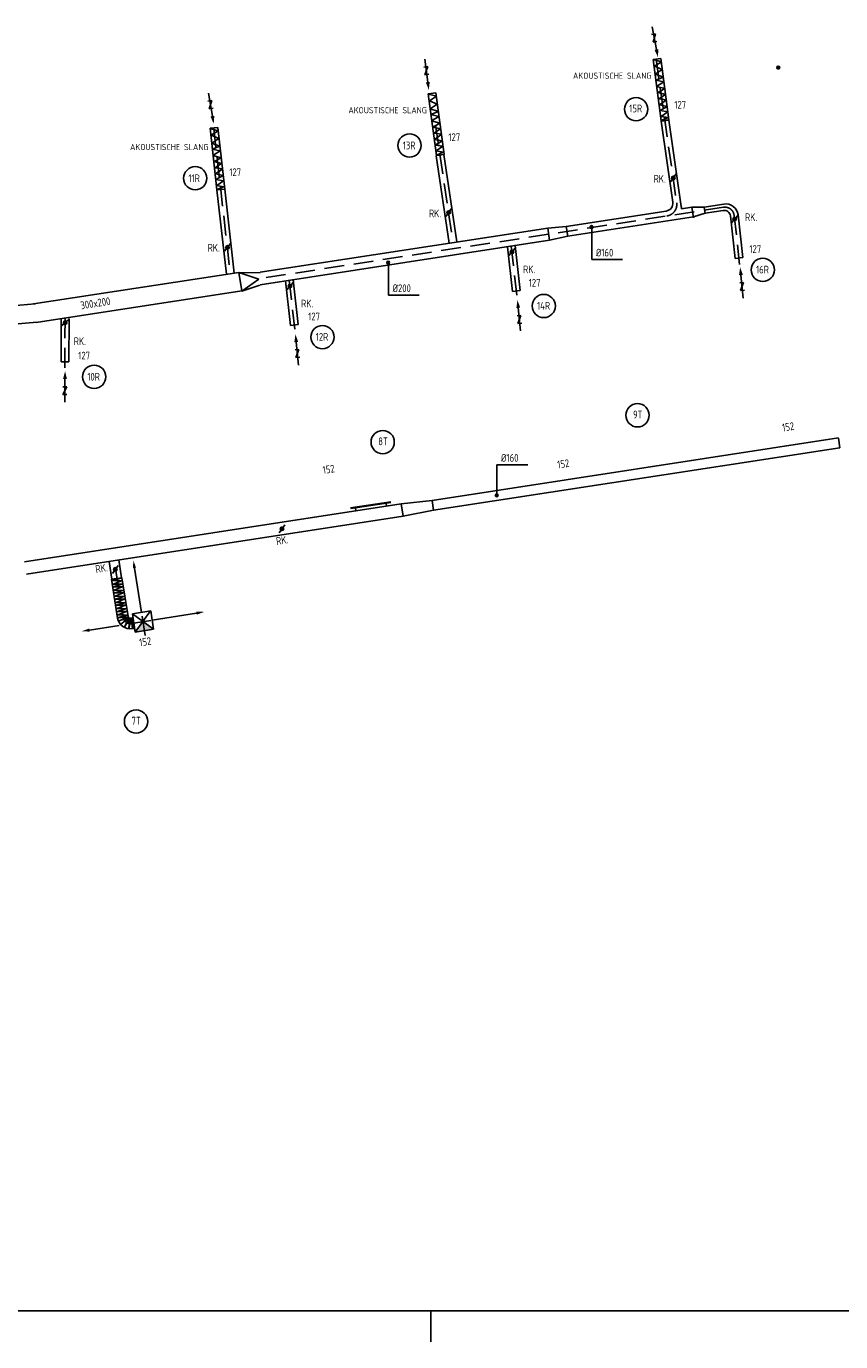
# Model space of a CAD drawing. Extents: x -138812 to 250702, y -18987 to 104055.
# Tile 180 of 193: x 160090 to 173223, y 1286 to 22492. Entities that reach past the tile are written whole.
import ezdxf

# ---------------------------------------------------------------- set-up
doc = ezdxf.new("R2010")
doc.units = 0
doc.header["$LTSCALE"] = 50
doc.linetypes.add('HIDDEN', pattern=[9.525, 6.35, -3.175])
doc.layers.get('0').update_dxf_attribs({"linetype": 'CONTINUOUS'})
doc.layers.add('57LB', color=5, linetype='CONTINUOUS')
doc.layers.add('KADER', color=7, linetype='CONTINUOUS')
doc.styles.add('ISO18', font='iso', dxfattribs={"width": 0.9, "height": 100})
doc.styles.add('ISO25', font='ISO', dxfattribs={"width": 0.9, "height": 125})

# ---------------------------------------------------------------- blocks, each defined once
blk = doc.blocks.new('KADERA0')
at = {"layer": 'KADER', "color": 4}
blk.add_line((25, 10), (1179, 10), dxfattribs=at)
at = {"layer": 'KADER', "color": 1}
blk.add_line((769, 0), (769, 10), dxfattribs=at)
blk = doc.blocks.new('AFVRE')
at = {"color": 2, "linetype": 'Continuous'}
for p, q in [((0, -2.5), (0, -10)), ((0.625, -5), (-0.625, -7.5)), ((-0.625, -5), (0.625, -5)), ((-0.625, -7.5), (0.625, -7.5))]:
    blk.add_line(p, q, dxfattribs=at)
blk.add_solid([(-0.625, -2.5), (0.625, -2.5), (0, 0)], dxfattribs=at)
blk = doc.blocks.new('CIRC1MM')
at = {"color": 2, "linetype": 'Continuous'}
for p, q in [((-0.5, 0), (0.5, 0)), ((-0.49, 0.1), (0.49, 0.1)), ((-0.46, 0.2), (0.46, 0.2)), ((-0.4, 0.3), (0.4, 0.3)), ((-0.3, 0.4), (0.3, 0.4)), ((-0.49, -0.1), (0.49, -0.1)), ((-0.46, -0.2), (0.46, -0.2)), ((-0.4, -0.3), (0.4, -0.3)), ((-0.3, -0.4), (0.3, -0.4))]:
    blk.add_line(p, q, dxfattribs=at)
blk.add_circle((0, 0), 0.5, dxfattribs=at)

msp = doc.modelspace()

# ---------------------------------------------------------------- linework, layer by layer
at = {"layer": '57LB', "color": 2, "linetype": 'Continuous'}
for p, q in [((170197.98184, 21959.46958), (170321.89385, 21975.92597)), ((166570.75363, 21402.93522), (166694.66564, 21419.39161)), ((163052.17552, 20848.30517), (163176.38109, 20862.37557)), ((170328.12028, 20968.6006), (170452.44823, 20981.54509)), ((170328.9331, 20962.31958), (170452.67384, 20980.01781)), ((170329.63299, 20968.17347), (170453.545, 20984.62986)), ((166700.89207, 20412.06624), (166825.22002, 20425.01073)), ((166702.40478, 20411.63911), (166826.31679, 20428.0955)), ((163164.73877, 19854.6606), (163288.94434, 19868.73101)), ((170823.94437, 19577.83793), (170850.18126, 19407.18256)), ((171022.34726, 19577.9883), (171038.5595, 19472.53729)), ((168498.85856, 19240.60961), (168529.24988, 19042.93218)), ((168798.41384, 19266.42885), (168822.7269, 19108.2869)), ((171522.22842, 18748.2739), (171646.39642, 18762.67645)), ((163518.75907, 18525.54671), (163564.34605, 18229.03056)), ((163519.47716, 18520.87598), (163838.7868, 18418.20489)), ((163838.7868, 18418.20489), (163565.06414, 18224.35983)), ((167931.35344, 18219.24358), (168055.52145, 18233.64613)), ((164350.64465, 17668.03159), (164474.81265, 17682.43414)), ((160652.24235, 17081.26861), (160777.24275, 17081.43364)), ((166658.07975, 14690.06236), (166633.20349, 14848.81918)), ((165403.88812, 14680.05678), (165398.06322, 14729.74871)), ((165898.39963, 14756.08396), (165892.57473, 14805.77589)), ((166166.98023, 14594.32477), (166135.91174, 14792.59954)), ((161835.55431, 13757.65538), (161948.29598, 13043.86827)), ((161800.13277, 13020.46609), (162096.4592, 13067.27044)), ((161800.13277, 13020.46609), (162143.26354, 12770.94401)), ((161846.93711, 12724.13966), (161800.13277, 13020.46609)), ((161826.91862, 12786.78358), (161800.39616, 12954.70189)), ((162094.16501, 13066.90808), (161846.93711, 12724.13966)), ((162143.26354, 12770.94401), (162096.4592, 13067.27044)), ((162833.64848, 13031.8489), (162119.86137, 12919.10722)), ((161109.74783, 12759.5612), (161586.47379, 12834.8594)), ((161846.93711, 12724.13966), (162143.26354, 12770.94401))]:
    msp.add_line(p, q, dxfattribs=at)
at = {"layer": '57LB', "color": 3, "linetype": 'Continuous'}
for p, q in [((170197.98184, 21959.46958), (170329.63299, 20968.17347)), ((170321.89385, 21975.92597), (170453.545, 20984.62986)), ((166694.66564, 21419.39161), (166826.31679, 20428.0955)), ((166570.75363, 21402.93522), (166702.40478, 20411.63911)), ((163052.17552, 20848.30517), (163164.73877, 19854.6606)), ((163176.38109, 20862.37557), (163288.94434, 19868.73101)), ((170571.25825, 20114.10023), (170477.86042, 19983.89771)), ((166947.67151, 19556.99039), (166854.74228, 19426.453)), ((171566.72797, 19444.66919), (171460.40973, 19324.78474)), ((163382.95354, 18992.56864), (163285.78639, 18865.15437)), ((167975.853, 18915.63887), (167869.53476, 18795.75441)), ((164395.1442, 18364.42688), (164288.82596, 18244.54242)), ((160775.77756, 17768.06237), (160656.49547, 17661.06875)), ((164260.34354, 14455.80365), (164164.87732, 14327.11002)), ((161572.49831, 13802.22641), (161477.18969, 13673.41602)), ((161562.81328, 12952.6099), (161464.17607, 13577.09924)), ((161730.73159, 12979.13236), (161632.29748, 13602.33583)), ((161770.76352, 12950.02145), (161800.39616, 12954.70189)), ((161797.28598, 12782.10314), (161826.91862, 12786.78358))]:
    msp.add_line(p, q, dxfattribs=at)
at = {"layer": '57LB', "color": 1, "linetype": 'Continuous'}
for p, q in [((170202.94485, 21955.61972), (170331.43308, 21921.9232)), ((170331.43308, 21921.9232), (170218.72318, 21847.41943)), ((170218.72318, 21847.41943), (170342.99509, 21795.55786)), ((170342.99509, 21795.55786), (170230.28519, 21721.05409)), ((170230.28519, 21721.05409), (170363.59823, 21673.88741)), ((170363.59823, 21673.88741), (170241.23871, 21626.32398)), ((170241.23871, 21626.32398), (170369.64002, 21597.14678)), ((170369.64002, 21597.14678), (170252.36608, 21522.55523)), ((170252.36608, 21522.55523), (170385.41835, 21488.9465)), ((170385.41835, 21488.9465), (170277.09862, 21423.56916)), ((170277.09862, 21423.56916), (170396.37187, 21394.21639)), ((166575.71664, 21399.08536), (166704.20487, 21365.38884)), ((166704.20487, 21365.38884), (166591.49497, 21290.88508)), ((166591.49497, 21290.88508), (166715.76688, 21239.0235)), ((166715.76688, 21239.0235), (166603.05698, 21164.51974)), ((170396.37187, 21394.21639), (170288.13907, 21324.31973)), ((170288.13907, 21324.31973), (170416.27959, 21308.70049)), ((170416.27959, 21308.70049), (170299.17952, 21225.0703)), ((170299.17952, 21225.0703), (170422.92986, 21200.32463)), ((166603.05698, 21164.51974), (166736.37002, 21117.35305)), ((166736.37002, 21117.35305), (166614.0105, 21069.78962)), ((166614.0105, 21069.78962), (166742.41181, 21040.61242)), ((166742.41181, 21040.61242), (166625.13788, 20966.02087)), ((170422.92986, 21200.32463), (170310.04611, 21134.8595)), ((170310.04611, 21134.8595), (170433.70953, 21114.63316)), ((170433.70953, 21114.63316), (170325.56366, 21040.21718)), ((170325.56366, 21040.21718), (170440.09902, 21019.81526)), ((170440.09902, 21019.81526), (170331.43159, 20972.51519)), ((163057.06357, 20844.36057), (163184.88003, 20808.19934)), ((163184.88003, 20808.19934), (163070.75819, 20735.87687)), ((166625.13788, 20966.02087), (166758.19014, 20932.41214)), ((166758.19014, 20932.41214), (166649.87041, 20867.0348)), ((166649.87041, 20867.0348), (166769.14366, 20837.68203)), ((166769.14366, 20837.68203), (166660.91086, 20767.78537)), ((163070.75819, 20735.87687), (163194.00977, 20681.63502)), ((163194.00977, 20681.63502), (163079.88794, 20609.31255)), ((163079.88794, 20609.31255), (163212.26927, 20559.59085)), ((166660.91086, 20767.78537), (166789.05138, 20752.16613)), ((166789.05138, 20752.16613), (166671.95131, 20668.53594)), ((166671.95131, 20668.53594), (166795.70166, 20643.79027)), ((166795.70166, 20643.79027), (166682.8179, 20578.32515)), ((166682.8179, 20578.32515), (166806.48132, 20558.0988)), ((163212.26927, 20559.59085), (163089.01769, 20514.38931)), ((163089.01769, 20514.38931), (163216.83414, 20482.74823)), ((163216.83414, 20482.74823), (163098.14743, 20410.42576)), ((163098.14743, 20410.42576), (163230.52876, 20374.26453)), ((163230.52876, 20374.26453), (163120.9718, 20310.98237)), ((166806.48132, 20558.0988), (166698.33545, 20483.68282)), ((166698.33545, 20483.68282), (166812.87082, 20463.2809)), ((166812.87082, 20463.2809), (166704.20338, 20415.98083)), ((163120.9718, 20310.98237), (163239.65851, 20279.34129)), ((163239.65851, 20279.34129), (163130.10155, 20211.53897)), ((163130.10155, 20211.53897), (163257.918, 20193.45835)), ((163257.918, 20193.45835), (163139.23129, 20112.09558)), ((163139.23129, 20112.09558), (163262.48287, 20084.97465)), ((163262.48287, 20084.97465), (163148.36104, 20021.69249)), ((163148.36104, 20021.69249), (163271.61262, 19999.09172)), ((163271.61262, 19999.09172), (163162.05566, 19926.76925)), ((163162.05566, 19926.76925), (163276.1775, 19904.16848)), ((163276.1775, 19904.16848), (163166.62053, 19858.96694)), ((169208.87063, 19225.69795), (169208.87063, 18733.26339)), ((169208.87063, 18733.26339), (169706.09889, 18733.26339)), ((165929.18056, 18651.96746), (165929.18056, 18159.5329)), ((165929.18056, 18159.5329), (166426.40882, 18159.5329)), ((167678.89882, 15425.34093), (168176.12708, 15425.34093)), ((167678.89882, 15423.58481), (167678.89882, 14931.15025)), ((161631.18604, 13601.00909), (161467.60249, 13550.48307)), ((161467.60249, 13550.48307), (161637.67617, 13559.91899)), ((161637.67617, 13559.91899), (161477.76125, 13495.44994)), ((161477.76125, 13495.44994), (161646.85186, 13501.82609)), ((161645.42119, 13501.60011), (161481.83764, 13451.0741)), ((161481.83764, 13451.0741), (161651.91132, 13460.51001)), ((161651.91132, 13460.51001), (161491.9964, 13396.04097)), ((161491.9964, 13396.04097), (161661.08701, 13402.41711)), ((161662.29388, 13404.05998), (161498.71032, 13353.53397)), ((161498.71032, 13353.53397), (161668.784, 13362.96988)), ((161668.784, 13362.96988), (161508.86909, 13298.50084)), ((161508.86909, 13298.50084), (161677.9597, 13304.87698)), ((161676.52903, 13304.65101), (161512.94547, 13254.12499)), ((161512.94547, 13254.12499), (161683.01915, 13263.56091)), ((161683.01915, 13263.56091), (161523.10424, 13199.09186)), ((161523.10424, 13199.09186), (161692.19484, 13205.46801)), ((161693.84931, 13204.27708), (161530.26575, 13153.75106)), ((161530.26575, 13153.75106), (161700.33943, 13163.18698)), ((161700.33943, 13163.18698), (161540.42452, 13098.71793)), ((161540.42452, 13098.71793), (161709.51513, 13105.09408)), ((161708.08446, 13104.8681), (161544.5009, 13054.34209)), ((161544.5009, 13054.34209), (161714.57458, 13063.778)), ((161714.57458, 13063.778), (161554.65967, 12999.30896)), ((161554.65967, 12999.30896), (161723.75027, 13005.6851)), ((161725.40474, 13004.49417), (161561.82118, 12953.96816)), ((161561.82118, 12953.96816), (161730.32828, 12973.32237)), ((161730.32828, 12973.32237), (161577.03123, 12904.08961)), ((161577.03123, 12904.08961), (161737.61753, 12964.30796)), ((161737.61753, 12964.30796), (161610.52827, 12849.83824)), ((161610.52827, 12849.83824), (161743.25232, 12956.48448)), ((161743.25232, 12956.48448), (161671.51968, 12807.1908)), ((161671.51968, 12807.1908), (161756.04045, 12949.79085)), ((161744.57979, 12780.97208), (161782.24006, 12951.02455)), ((161756.04045, 12949.79085), (161744.57979, 12780.97208)), ((161804.13235, 12784.56933), (161799.40807, 12953.73621)), ((161784.02475, 12866.0623), (161823.53494, 12872.30288))]:
    msp.add_line(p, q, dxfattribs=at)
at = {"layer": '57LB', "color": 1, "linetype": 'HIDDEN'}
for p, q in [((170246.49764, 21965.91282), (170578.18868, 19646.82914)), ((163112.28074, 20855.11408), (163378.6223, 18504.00181)), ((166690.76242, 20899.73527), (166968.66161, 19005.3541)), ((171332.8013, 19575.13066), (163889.77011, 18430.82429)), ((171504.64447, 19443.73063), (171594.86205, 18646.07587)), ((167909.95485, 18948.42726), (168003.98708, 18117.04554)), ((164329.24606, 18397.21527), (164423.27829, 17565.83355)), ((160714.00434, 17782.76185), (160712.76202, 16971.46217)), ((161649.64222, 12969.86836), (161506.13173, 13878.45814)), ((161782.24006, 12951.02455), (161804.13235, 12784.56933)), ((162007.49565, 12669.06491), (161936.55207, 13118.22098)), ((161784.0245, 12866.06226), (162194.59214, 12930.91084))]:
    msp.add_line(p, q, dxfattribs=at)
at = {"layer": '57LB', "linetype": 'Continuous'}
for p, q in [((170328.9331, 20962.31958), (170515.82752, 19655.61018)), ((170452.67384, 20980.01781), (170651.52951, 19589.67904)), ((166701.91141, 20406.97627), (166908.87298, 18996.16208)), ((166825.58774, 20425.11916), (167032.42431, 19015.1571)), ((163164.73877, 19854.6606), (163318.78784, 18494.80274)), ((163288.94434, 19868.73101), (163442.43389, 18513.81233)), ((171444.38919, 19436.48591), (171522.22842, 18748.2739)), ((171568.48503, 19451.52656), (171646.39642, 18762.67645)), ((168498.85856, 19240.60961), (168798.41384, 19266.42885)), ((168529.24988, 19042.93218), (168822.7269, 19108.2869)), ((167849.92404, 18939.198), (167931.35344, 18219.24358)), ((167973.57096, 18958.20772), (168055.52145, 18233.64613)), ((163519.47716, 18520.87598), (163862.35142, 18516.55515)), ((163565.06414, 18224.35983), (163853.98246, 18319.36617)), ((164269.21524, 18387.98601), (164350.64465, 17668.03159)), ((164392.86216, 18406.99573), (164474.81265, 17682.43414)), ((160653.31893, 17784.33672), (160652.24235, 17081.26861)), ((160778.31422, 17781.16356), (160777.24275, 17081.43364)), ((166136.01906, 14791.91459), (166633.31082, 14848.13422)), ((166658.07975, 14690.06236), (166166.98023, 14594.32477)), ((161469.12196, 13577.8342), (161423.64196, 13865.776)), ((161627.35388, 13601.58628), (161581.78524, 13890.08926)), ((161801.17623, 12949.76312), (161811.05378, 12951.32326)), ((161826.13855, 12791.72235), (161836.0161, 12793.2825))]:
    msp.add_line(p, q, dxfattribs=at)
at = {"layer": '57LB'}
for p, q in [((170411.08197, 19514.36364), (168798.41384, 19266.42885)), ((170823.94437, 19577.83793), (170653.30611, 19551.60366)), ((170848.25743, 19419.69598), (168822.7269, 19108.2869)), ((168498.85856, 19240.60961), (163862.35142, 18527.78382)), ((168529.24988, 19042.93218), (163862.35142, 18325.43396)), ((163518.75907, 18525.54671), (160203.37312, 18015.83271)), ((163564.34605, 18229.03056), (160248.9601, 17719.31656)), ((173186.14775, 15856.28181), (166633.20349, 14848.81918)), ((173210.4608, 15698.13987), (166657.97243, 14690.74732)), ((166135.91174, 14792.59954), (160062.15514, 13858.80817)), ((166166.87291, 14595.00972), (160092.54646, 13661.13074))]:
    msp.add_line(p, q, dxfattribs=at)
at = {"layer": '57LB', "color": 5, "linetype": 'Continuous'}
for p, q in [((170823.94437, 19577.83793), (171022.34726, 19577.9883)), ((171339.3608, 19626.72659), (171022.34726, 19577.9883)), ((171329.82708, 19524.08593), (171037.54292, 19479.14958)), ((170848.25743, 19419.69598), (171037.54292, 19479.14958)), ((173187.07282, 15850.26475), (173210.4608, 15698.13987))]:
    msp.add_line(p, q, dxfattribs=at)
at = {"layer": '57LB', "color": 2}
for p, q in [((165965.78826, 14827.14938), (165320.52507, 14727.94534)), ((165967.28603, 14817.26216), (165322.00476, 14718.05534))]:
    msp.add_line(p, q, dxfattribs=at)
msp.add_lwpolyline([(161632.29748, 13602.33583, -0.0007609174), (161464.17607, 13577.09924, -0.0155695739)], format="xyb", dxfattribs=at)
at = {"layer": '57LB', "color": 2, "linetype": 'Continuous'}
for centre, radius in [((169923.65225, 21156.05549), 187.5), ((166270.41989, 20571.61342), 187.5), ((162813.90004, 20042.8325), 187.5), ((170524.55934, 20048.99897), 27.5), ((170524.55934, 20048.99897), 22.5), ((170524.55934, 20048.99897), 17.5), ((170524.55934, 20048.99897), 12.5), ((170524.55934, 20048.99897), 7.5), ((166901.20689, 19491.7217), 27.5), ((166901.20689, 19491.7217), 22.5), ((166901.20689, 19491.7217), 17.5), ((166901.20689, 19491.7217), 12.5), ((166901.20689, 19491.7217), 7.5), ((171513.56885, 19384.72696), 27.5), ((171513.56885, 19384.72696), 22.5), ((171513.56885, 19384.72696), 17.5), ((171513.56885, 19384.72696), 12.5), ((171513.56885, 19384.72696), 7.5), ((163334.36997, 18928.8615), 27.5), ((163334.36997, 18928.8615), 22.5), ((163334.36997, 18928.8615), 17.5), ((163334.36997, 18928.8615), 12.5), ((163334.36997, 18928.8615), 7.5), ((167922.69388, 18855.69664), 27.5), ((167922.69388, 18855.69664), 22.5), ((167922.69388, 18855.69664), 17.5), ((167922.69388, 18855.69664), 12.5), ((167922.69388, 18855.69664), 7.5), ((171966.64267, 18565.99936), 187.5), ((164341.98508, 18304.48465), 27.5), ((164341.98508, 18304.48465), 22.5), ((164341.98508, 18304.48465), 17.5), ((164341.98508, 18304.48465), 12.5), ((164341.98508, 18304.48465), 7.5), ((168434.25752, 17983.36998), 187.5), ((160716.13651, 17714.56556), 27.5), ((160716.13651, 17714.56556), 22.5), ((160716.13651, 17714.56556), 17.5), ((160716.13651, 17714.56556), 12.5), ((160716.13651, 17714.56556), 7.5), ((164865.33052, 17482.41964), 187.5), ((161183.99637, 16842.31642), 187.5), ((169946.68238, 16221.37372), 187.5), ((165837.22941, 15788.87363), 187.5), ((164212.61043, 14391.45683), 27.5), ((164212.61043, 14391.45683), 22.5), ((164212.61043, 14391.45683), 17.5), ((164212.61043, 14391.45683), 12.5), ((164212.61043, 14391.45683), 7.5), ((161524.844, 13737.82122), 27.5), ((161524.844, 13737.82122), 22.5), ((161524.844, 13737.82122), 17.5), ((161524.844, 13737.82122), 12.5), ((161524.844, 13737.82122), 7.5), ((161859.37281, 11285.08753), 187.5)]:
    msp.add_circle(centre, radius, dxfattribs=at)
at = {"layer": '57LB', "linetype": 'Continuous'}
for centre, radius, start, end in [((170392.08677, 19637.91194), 125, 278.740331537, 8.139626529), ((170453.54431, 19561.36186), 200, 357.203372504, 8.139626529), ((171345.02274, 19425.24721), 100, 6.452933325, 98.740331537), ((171369.75212, 19429.04916), 200, 6.452933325, 98.740331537)]:
    msp.add_arc(centre, radius, start, end, dxfattribs=at)
at = {"layer": '57LB', "color": 1, "linetype": 'HIDDEN'}
for centre, radius, start, end in [((170392.57756, 19620.28178), 187.5, 278.740331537, 8.139626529), ((171355.59479, 19426.87258), 150, 6.452933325, 98.740331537), ((161765.30301, 12984.59287), 120, 188.975637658, 278.975637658)]:
    msp.add_arc(centre, radius, start, end, dxfattribs=at)
at = {"layer": '57LB'}
for radius, start in [(56957.02891, 261.557088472), (56657.02891, 273.351630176)]:
    msp.add_arc((154958.00456, 74430.41895), radius, start, 275.342000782, dxfattribs=at)
at = {"layer": '57LB', "color": 3, "linetype": 'Continuous'}
for radius in [205, 35]:
    msp.add_arc((161765.30301, 12984.59287), radius, 188.975637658, 278.975637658, dxfattribs=at)
at = {"layer": '57LB', "color": 2, "linetype": 'Continuous'}
for points in [[(161810.2292, 13756.51336), (161859.61694, 13764.31409), (161815.42126, 13883.88307)], [(162832.50646, 13057.17401), (162840.30719, 13007.78627), (162959.87617, 13051.98195)], [(161110.88984, 12734.2361), (161103.08912, 12783.62383), (160983.52013, 12739.42815)], [(161846.93711, 12724.13966), (162143.26354, 12770.94401), (161971.69815, 12895.70505)]]:
    msp.add_solid(points, dxfattribs=at)

# ---------------------------------------------------------------- block references
at = {"layer": '57LB', "linetype": 'Continuous'}
for p, xscale, yscale, zscale, rotation in [((170275.9736, 21995.61309), 49.99999999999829, 50, 50, 190.9353974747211), ((166580.75828, 21466.51449), 49.9999999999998, 49.9999999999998, 49.9999999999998, 187.4189914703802), ((163111.42247, 20920.2641), 50.0000000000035, 50, 50, 189.3487062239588), ((171601.84887, 18607.3947), 50.00000000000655, 50, 50, 5.759667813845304), ((168010.9739, 18078.36438), 50.00000000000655, 50, 50, 5.759667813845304), ((164430.2651, 17527.15239), 50.00000000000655, 50, 50, 5.759667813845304), ((160715.29726, 16932.23692), 50.00000000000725, 50, 50, 359.2189998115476)]:
    msp.add_blockref('AFVRE', p, dxfattribs=dict(at, xscale=xscale, yscale=yscale, zscale=zscale, rotation=rotation))
at = {"layer": '57LB', "linetype": 'Continuous', "xscale": 45, "yscale": 45, "zscale": 45}
for p in [(172217.0279, 21826.94297), (169205.59367, 19256.74765), (165925.9036, 18683.01717), (167675.62186, 14931.08597)]:
    msp.add_blockref('CIRC1MM', p, dxfattribs=at)
at = {"layer": 'KADER', "color": 2, "linetype": 'Continuous', "xscale": 50, "yscale": 50, "zscale": 50}
msp.add_blockref('KADERA0', (128163.65142, 1286.23912), dxfattribs=at)

# ---------------------------------------------------------------- texts
at = {"layer": '57LB', "color": 1, "linetype": 'Continuous', "style": 'ISO18', "width": 0.9}
for p in [(168906.05148, 21646.35885), (165284.35028, 21089.82449), (161762.55807, 20496.18785)]:
    msp.add_text('AKOUSTISCHE SLANG', height=100, dxfattribs=at).set_placement(p)
at = {"layer": '57LB', "color": 2, "linetype": 'Continuous', "style": 'ISO25', "width": 0.9}
for s, p in [('15R', (169813.13574, 21106.05549)), ('127', (170539.54827, 21164.55487)), ('13R', (166159.90338, 20509.17657)), ('127', (166896.50114, 20642.87044)), ('127', (163363.18434, 20077.71231)), ('11R', (162703.38352, 19980.39565)), ('RK.', (170206.03128, 19971.72454)), ('RK.', (166582.95833, 19413.47934)), ('RK.', (171679.83888, 19352.58881)), ('RK.', (163013.69645, 18859.50284)), ('%%c160', (169276.06343, 18781.00527)), ('127', (171750.40571, 18838.60123)), ('RK.', (168101.58883, 18511.63774)), ('16R', (171858.49052, 18507.25731)), ('%%c200', (165996.37336, 18207.27478)), ('127', (168191.3191, 18295.29051)), ('RK.', (164520.88004, 17960.42575)), ('14R', (168326.10537, 17924.62793)), ('127', (164636.05623, 17751.86923)), ('RK.', (160854.67588, 17352.36841)), ('12R', (164757.17836, 17423.67759)), ('127', (160927.1709, 17121.50054)), ('10R', (161073.48557, 16779.87957)), ('9T', (169873.8375, 16171.37372)), ('8T', (165764.38453, 15738.87363)), ('%%c160', (167746.09162, 15473.08281)), ('7T', (161786.52794, 11235.08753))]:
    msp.add_text(s, height=125, dxfattribs=at).set_placement(p)
for s, rotation, p in [('300x200', 9, (160973.41225, 17927.9817)), ('152', 8.931819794, (172290.3088, 15958.70307)), ('152', 8.835810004, (168663.94695, 15362.34743)), ('152', 8.905498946, (164879.86063, 15274.69253)), ('RK.', 8.905498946, (164128.80798, 14129.43999)), ('RK.', 8.975637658, (161214.47193, 13677.44288)), ('152', 8.975637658, (161921.62425, 12493.88113))]:
    msp.add_text(s, height=125, rotation=rotation, dxfattribs=at).set_placement(p)

doc.saveas('drawing.dxf')
